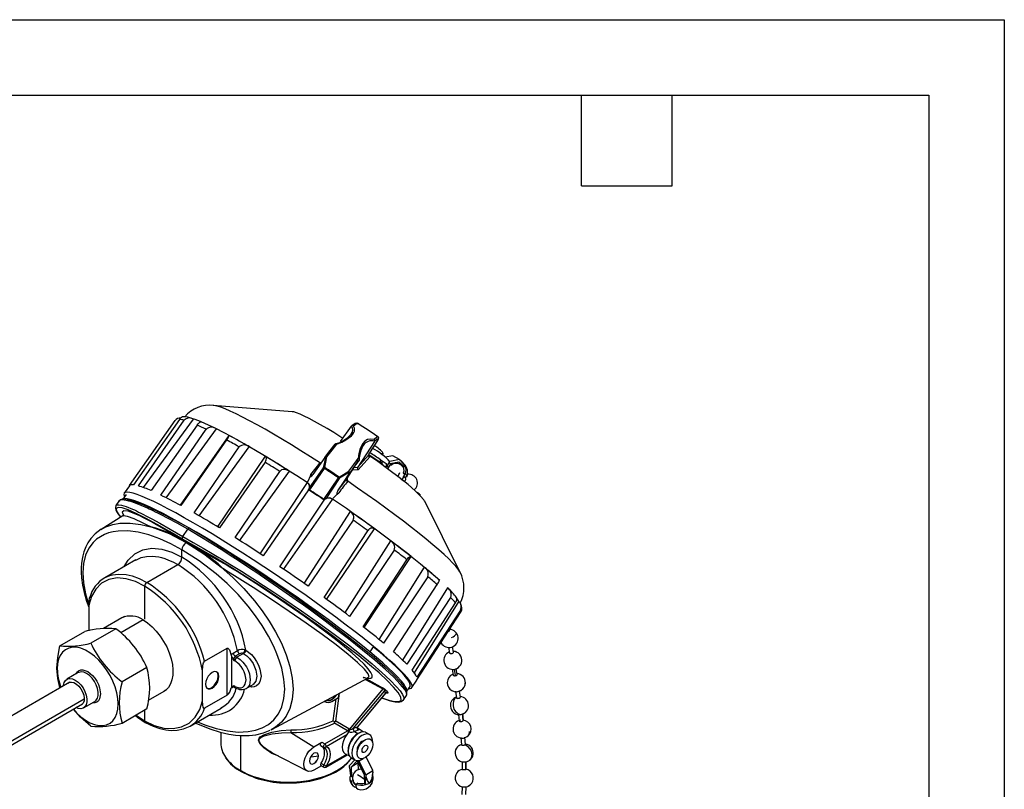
# Model space of a CAD drawing. Header units: millimetres. Extents: x 0 to 838, y 0 to 648.
# Tile 12 of 12: x 590 to 838, y 453 to 648. Entities that reach past the tile are written whole.
import ezdxf

# ---------------------------------------------------------------- set-up
doc = ezdxf.new("R2010")
doc.units = ezdxf.units.MM
doc.header["$LTSCALE"] = 3
doc.layers.add('TEXT', color=140, linetype='Continuous', lineweight=25)

msp = doc.modelspace()

# ---------------------------------------------------------------- linework, layer by layer
at = {"color": 7, "linetype": 'Continuous'}
for p, q in [((0.01, 647.71), (838.21, 647.71)), ((838.21, 647.71), (838.21, 0.01))]:
    msp.add_line(p, q, dxfattribs=at)
for p, q in [((658.51, 548.78), (638.54, 550.37)), ((638.57, 550.36), (638.54, 550.37)), ((630.04, 546.85), (618.41, 530.32)), ((620.95, 529.62), (633.62, 546.91)), ((617.45, 530.13), (628.96, 546.52)), ((619.67, 530.07), (631.21, 546.61)), ((634.49, 545.38), (622.87, 528.86)), ((625.3, 527.74), (636.77, 544.33)), ((626.65, 527.06), (639.35, 544.43)), ((670.68, 541.22), (673.43, 545.1)), ((675.01, 545.79), (675.04, 545.79)), ((642.53, 542.78), (630.25, 525.17)), ((680.17, 542.38), (680.14, 542.38)), ((680.28, 542.3), (680.27, 542.32)), ((641.94, 541.65), (630.35, 525.12)), ((633.72, 523.24), (645.09, 539.88)), ((635.05, 522.47), (647.67, 539.91)), ((679.23, 541.25), (675.02, 534.82)), ((676.33, 540.13), (676.43, 540.29)), ((678.07, 538.36), (680.1, 541.5)), ((651.7, 537.53), (639.54, 519.67)), ((666.7, 537.19), (663.72, 532.95)), ((666.68, 535.64), (666.95, 537.22)), ((666.71, 534.67), (667.27, 537.42)), ((666.95, 537.22), (666.98, 537.46)), ((675.02, 534.82), (677.71, 537.78)), ((678.11, 537.42), (675.12, 534.11)), ((678.11, 537.42), (677.76, 537.71)), ((677.81, 537.95), (680.6, 536.1)), ((680.74, 538.21), (681.49, 538.26)), ((683.91, 537.68), (681.98, 537.3)), ((685.61, 536.73), (683.91, 537.68)), ((651.64, 536.02), (640.11, 519.46)), ((666.59, 534.46), (662.85, 529.05)), ((662.88, 529.54), (666.37, 534.59)), ((665.48, 535.77), (665.63, 535.77)), ((666.42, 534.7), (666.68, 535.64)), ((666.71, 534.67), (666.59, 534.46)), ((672.32, 531.87), (675.25, 536.42)), ((674.93, 534.68), (674.1, 534.63)), ((674.96, 534.67), (674.93, 534.68)), ((680.6, 536.1), (680.46, 535.89)), ((680.67, 536.68), (682.17, 535.68)), ((680.69, 536.7), (682.19, 535.7)), ((680.79, 535.65), (680.92, 535.84)), ((681.14, 535.81), (681.01, 535.49)), ((681.12, 536.1), (681.14, 535.81)), ((681.17, 535.34), (681.14, 535.81)), ((682.06, 535.08), (682.09, 534.71)), ((682.19, 535.7), (682.17, 535.68)), ((682.17, 535.68), (682.31, 534.86)), ((682.19, 535.7), (682.33, 534.88)), ((682.45, 535.09), (683.16, 536.14)), ((682.54, 535.23), (682.61, 534.33)), ((682.61, 534.37), (682.7, 534.54)), ((682.8, 535.61), (685.36, 536.12)), ((685.61, 536.73), (683.14, 536.24)), ((684.88, 536.02), (685.12, 535.82)), ((685.12, 535.82), (685.97, 535.34)), ((685.36, 536.12), (686.82, 534.86)), ((685.61, 536.73), (685.92, 536.46)), ((685.9, 536.43), (685.92, 536.46)), ((687.01, 535.15), (685.9, 536.43)), ((686.21, 536.11), (685.91, 536.44)), ((685.97, 535.34), (686.82, 534.86)), ((686.77, 535.5), (686.22, 536.12)), ((686.82, 534.86), (687.01, 535.15)), ((644.08, 517.01), (655.36, 533.72)), ((645.22, 516.16), (657.77, 533.78)), ((663.49, 532.66), (663.72, 532.95)), ((666.51, 526.62), (670.15, 532.09)), ((670.37, 531.94), (666.96, 526.82)), ((670.15, 532.09), (670.31, 532.28)), ((670.31, 532.28), (672.8, 533.73)), ((672.96, 533.48), (670.45, 532.02)), ((672.35, 531.94), (672.43, 531.18)), ((675.12, 534.11), (673.69, 534)), ((686.6, 533.33), (687.05, 533.07)), ((687.03, 532.07), (686.68, 532.37)), ((617.4, 530.08), (616.1, 528.22)), ((662.25, 530.91), (650.31, 512.9)), ((662.29, 530.89), (662.28, 530.89)), ((662.28, 530.89), (662.46, 530.76)), ((662.29, 530.89), (662.43, 531.12)), ((662.43, 531.12), (662.49, 531.22)), ((662.79, 529.09), (662.88, 529.54)), ((672.19, 531.6), (672.22, 531.39)), ((672.24, 531.75), (672.23, 531.73)), ((672.5, 531.21), (672.43, 531.18)), ((616.56, 527.89), (615.78, 526.73)), ((662.64, 529.05), (651.2, 512.44)), ((662.85, 529.05), (662.79, 529.09)), ((662.85, 529.05), (662.79, 529.09)), ((668.63, 526.68), (668.78, 526.89)), ((614.75, 526.23), (613.99, 525.1)), ((614.81, 526.22), (614.8, 526.2)), ((655.39, 509.66), (666.57, 526.43)), ((656.3, 508.92), (668.65, 526.65)), ((666.57, 526.58), (666.51, 526.62)), ((666.57, 526.58), (666.51, 526.62)), ((666.57, 526.43), (666.64, 526.53)), ((668.62, 526.67), (668.63, 526.68)), ((700.88, 508.23), (691.93, 526.22)), ((615.74, 522.48), (610.27, 519.08)), ((673.15, 523.56), (661.4, 505.41)), ((673.87, 521.41), (662.52, 504.75)), ((610.2, 519), (610.29, 519.05)), ((630.88, 517.24), (632.15, 519.13)), ((666.52, 501.9), (677.62, 518.74)), ((667.11, 501.35), (679.26, 519.21)), ((631.77, 515.76), (630.81, 516.62)), ((631.77, 515.76), (631.61, 515.86)), ((631.77, 515.76), (631.72, 515.73)), ((683.33, 516.21), (671.73, 497.94)), ((630.67, 512.04), (630.67, 513.88)), ((684.23, 513.87), (672.98, 497.13)), ((676.68, 494.29), (688.54, 512.2)), ((619, 511.36), (611.17, 506.84)), ((621.78, 505.67), (629.59, 510.18)), ((676.4, 494.51), (687.44, 511.4)), ((691.79, 509.58), (680.36, 491.32)), ((692.71, 507.14), (681.55, 490.35)), ((621.24, 504.73), (621.24, 496.44)), ((684.05, 488.2), (695.06, 505.13)), ((697.71, 504.31), (686.35, 486.05)), ((607.13, 499.95), (607.13, 493.51)), ((698.47, 501.9), (687.39, 485.05)), ((688.73, 483.58), (699.73, 500.53)), ((700.51, 500.92), (689.26, 482.88)), ((616.13, 497.08), (615.64, 496.81)), ((700.96, 498.66), (689.93, 481.75)), ((689.97, 481.12), (701, 498.07)), ((701, 498.07), (701.13, 498.33)), ((615.52, 496.75), (610.89, 494.08)), ((620.85, 496.22), (615.2, 492.96)), ((599.82, 489.68), (606.12, 493.32)), ((613.97, 494.02), (607.68, 490.39)), ((698.25, 493.6), (698.21, 493.79)), ((636.39, 485.84), (642.07, 489.12)), ((642.07, 477.2), (642.07, 489.12)), ((643.07, 487.33), (643.14, 487.12)), ((643.14, 487.12), (643.14, 479.21)), ((643.59, 487.84), (644.67, 488.47)), ((645.2, 487.7), (644.11, 487.07)), ((644.11, 487.07), (644.55, 486.82)), ((646.16, 487.75), (644.55, 486.82)), ((646.16, 487.75), (646.27, 487.7)), ((646.57, 488.71), (646.81, 488.63)), ((678.96, 489.46), (678.07, 488.16)), ((697.96, 489.31), (698.2, 487.9)), ((699.2, 488.07), (698.96, 489.47)), ((643.8, 486.01), (644.02, 485.89)), ((599.12, 484.04), (599.2, 483.88)), ((604.51, 482.92), (601.64, 481.26)), ((621.83, 484.24), (615.54, 480.61)), ((635.86, 475.8), (635.86, 483.36)), ((698.88, 483.79), (699.11, 482.3)), ((699.39, 483.84), (699.65, 482.16)), ((700.11, 482.46), (699.88, 483.93)), ((602.39, 480.52), (579.5, 467.3)), ((646.88, 478.9), (648.61, 479.9)), ((653.35, 468.57), (677.64, 481.58)), ((676.99, 481.23), (681.35, 478.81)), ((677.21, 481.35), (681.28, 479.08)), ((688.7, 479.14), (689.94, 481.05)), ((689.94, 481.05), (689.97, 481.12)), ((599.89, 479.08), (599.82, 479.21)), ((622.23, 475.99), (626.18, 478.27)), ((626.3, 478.34), (626.78, 478.64)), ((642.07, 477.2), (636.39, 473.93)), ((638.13, 479.12), (638.31, 479.02)), ((643.14, 479.21), (643.07, 479.06)), ((643.77, 479.34), (643.59, 479.23)), ((643.73, 479.36), (644.18, 479.11)), ((644.02, 479.46), (643.8, 479.58)), ((669.52, 470.71), (670.42, 477.71)), ((681.35, 478.81), (672.95, 468.69)), ((673.91, 468.85), (681.75, 478.29)), ((682.08, 477.79), (675, 469.26)), ((675.04, 469.25), (681.99, 477.61)), ((682.08, 477.79), (681.75, 478.29)), ((682.08, 477.79), (681.96, 477.64)), ((682.31, 478.31), (682.64, 477.81)), ((686.59, 476.03), (687.35, 477.16)), ((687.41, 478.25), (688.22, 479.46)), ((699.71, 478.25), (699.94, 476.53)), ((699.71, 478.14), (699.92, 476.57)), ((700.93, 476.71), (700.72, 478.26)), ((583.95, 462.54), (605.57, 475.02)), ((584.7, 464.05), (606.01, 476.35)), ((605.83, 474), (608.7, 475.66)), ((608.7, 475.66), (608.75, 475.69)), ((666.58, 475.66), (667.24, 475.45)), ((668.48, 475.67), (670.21, 476.67)), ((668.85, 470.78), (669.55, 476.29)), ((621.83, 473.77), (615.54, 470.13)), ((619.11, 472.19), (621.24, 470.72)), ((621.24, 473.43), (621.24, 470.72)), ((632.76, 469.45), (640.59, 473.97)), ((640.56, 474.03), (640.49, 474)), ((700.44, 472.36), (700.63, 470.71)), ((701.63, 470.82), (701.44, 472.59)), ((701.44, 472.57), (701.63, 470.81)), ((672.46, 468.23), (669.17, 470.15)), ((672.82, 468.78), (669.52, 470.71)), ((701.63, 470.81), (701.63, 470.82)), ((640.47, 467.87), (640.47, 465.19)), ((653.14, 468.49), (653.34, 468.57)), ((658.18, 467.8), (663.99, 464.21)), ((666.74, 464.92), (672.46, 468.23)), ((667.09, 464.31), (672.32, 467.33)), ((672.81, 468.03), (672.32, 467.33)), ((672.53, 468.18), (672.46, 468.23)), ((672.95, 468.69), (672.82, 468.78)), ((674.24, 468.07), (674.18, 468.04)), ((674.24, 468.07), (675.05, 467.57)), ((676.44, 467.97), (674.86, 468.98)), ((678, 467.28), (677.1, 467.8)), ((645.49, 458.19), (645.49, 467.07)), ((663.99, 464.21), (665.98, 465.36)), ((665.98, 465.36), (666.74, 464.92)), ((676.16, 465.44), (675.78, 465.06)), ((676.46, 465.71), (676.45, 465.71)), ((701.04, 466.52), (701.2, 464.72)), ((702.22, 464.81), (702.06, 466.61)), ((653.46, 462.69), (662.23, 458.11)), ((665.74, 464.5), (666.48, 464.07)), ((666.48, 464.07), (666.55, 464.04)), ((672.23, 462.27), (667.09, 459.3)), ((671.86, 462.46), (672.94, 461.9)), ((674.9, 463.02), (674.9, 463.02)), ((675.12, 463.93), (674.98, 463.41)), ((663.3, 461.66), (665.09, 461.92)), ((665.11, 461.91), (665.09, 461.92)), ((665.74, 460.05), (666.48, 459.67)), ((666.98, 459.07), (672.38, 462.19)), ((674.28, 460.92), (672.91, 459.51)), ((674.92, 460.68), (673.37, 459.08)), ((675.16, 460.2), (673.37, 459.08)), ((673.42, 461.42), (674.31, 460.9)), ((674.92, 460.68), (676.65, 457.19)), ((675.22, 458.46), (675.16, 460.18)), ((676.36, 461.2), (675.36, 460.58)), ((675.36, 460.76), (675.36, 460.58)), ((677.09, 457.1), (675.36, 460.58)), ((678.88, 458.22), (677.18, 461.65)), ((701.4, 460.42), (701.41, 458.53)), ((702.2, 460.39), (702.21, 458.5)), ((702.43, 458.54), (702.42, 460.42)), ((665.85, 459.39), (663.99, 458.32)), ((665.69, 459.47), (666.46, 459.09)), ((672.93, 459), (672.91, 459.51)), ((672.93, 459), (672.96, 458.98)), ((672.96, 458.98), (673.2, 456.85)), ((673.37, 459.08), (673.45, 456.71)), ((677.09, 457.1), (678.88, 458.22)), ((678.77, 455.79), (678.87, 457.69)), ((678.83, 457.66), (678.9, 457.71)), ((678.9, 457.71), (678.88, 458.22)), ((673.2, 456.85), (673.45, 456.71)), ((673.86, 455.73), (673.38, 455.43)), ((673.45, 456.71), (673.79, 456.92)), ((673.48, 454.76), (673.9, 454.26)), ((675.07, 455.03), (674.6, 454.73)), ((676.65, 457.19), (676.73, 454.82)), ((676.73, 454.82), (676.97, 454.68)), ((676.97, 454.68), (677.08, 456.61)), ((677.08, 456.61), (677.11, 456.59)), ((677.09, 457.1), (677.11, 456.59)), ((677.18, 456.64), (677.11, 456.59)), ((701.37, 454.1), (701.33, 452.2)), ((702.34, 452.18), (702.39, 454.07))]:
    msp.add_line(p, q)
at = {"flags": 128}
for points in [[(665.63, 535.77), (663.15, 537.37), (660.71, 538.91), (658.33, 540.39), (656.01, 541.79), (653.78, 543.11), (651.64, 544.35), (649.61, 545.48), (647.71, 546.51), (645.95, 547.43), (644.33, 548.23), (642.86, 548.91), (641.56, 549.47), (640.44, 549.89), (639.5, 550.19), (638.74, 550.35), (638.57, 550.36)], [(662.29, 530.89), (659.66, 532.58), (657.08, 534.23), (654.54, 535.81), (652.07, 537.31), (649.68, 538.74), (647.38, 540.08), (645.19, 541.33), (643.12, 542.48), (641.17, 543.51), (639.37, 544.43), (637.72, 545.23), (636.24, 545.9), (634.92, 546.45), (633.78, 546.86), (633.31, 547.01)], [(671.26, 542.09), (670.8, 542.38), (669, 543.5), (667.28, 544.53), (665.65, 545.48), (664.14, 546.33), (662.76, 547.06), (661.53, 547.67), (660.47, 548.15), (659.58, 548.5), (658.89, 548.71), (658.51, 548.78)], [(634.49, 545.38), (634.72, 545.68), (634.94, 545.91), (635.21, 546.12), (635.5, 546.21), (635.64, 546.15)], [(669.73, 540.55), (670.98, 541.12), (672, 541.66), (673.43, 542.68), (673.8, 543.1), (674.06, 543.5), (674.2, 543.89), (674.21, 544.57), (673.95, 545.23)], [(673.49, 545.17), (673.46, 545.14), (673.43, 545.1)], [(675.03, 545.82), (674.67, 545.89), (674.45, 545.83), (674.33, 545.78), (674.23, 545.73), (674.07, 545.63), (673.84, 545.46), (673.5, 545.18)], [(673.95, 545.23), (674.71, 545.77), (675.01, 545.79)], [(679.15, 541.78), (678.27, 541.87), (677.46, 541.72), (676.84, 541.37), (676.29, 540.78), (676.03, 540.36), (675.8, 539.86), (675.59, 539.27), (675.34, 538.22), (675.15, 536.95)], [(680.14, 542.38), (679.86, 542.35), (679.15, 541.78)], [(680.3, 541.87), (679.92, 541.81), (679.23, 541.25)], [(666.7, 537.19), (668.07, 538.96), (669.35, 540.56)], [(667.27, 537.42), (668.56, 539.09), (669.73, 540.55)], [(669.73, 540.55), (669.66, 540.6), (669.6, 540.63), (669.51, 540.65), (669.41, 540.63), (669.35, 540.56)], [(679.23, 541.25), (679.25, 541.29), (679.27, 541.33)], [(651.64, 536.02), (651.83, 536.34), (651.94, 536.64), (651.99, 537), (651.89, 537.36), (651.7, 537.53)], [(672.8, 533.73), (674.04, 535.45), (675.15, 536.95)], [(675.15, 536.95), (675.22, 536.91), (675.28, 536.86), (675.34, 536.78), (675.37, 536.67), (675.35, 536.57)], [(678.11, 537.42), (677.77, 537.52), (677.69, 537.63), (677.68, 537.7), (677.71, 537.78)], [(677.79, 537.61), (677.7, 537.73), (677.73, 537.82)], [(677.71, 537.78), (677.87, 538.06), (678.07, 538.36)], [(691.9, 526.21), (691.75, 526.5), (690.91, 527.49), (689.55, 528.8), (687.72, 530.37), (685.48, 532.16), (682.9, 534.12), (680.07, 536.17), (677.73, 537.81)], [(677.79, 537.63), (677.86, 537.56), (678.11, 537.42)], [(663.2, 532.95), (664.5, 534.64), (665.48, 535.77)], [(666.37, 534.59), (666.4, 534.65), (666.42, 534.7)], [(666.37, 534.59), (666.48, 534.53), (666.59, 534.46)], [(666.71, 534.67), (666.54, 534.7), (666.42, 534.7)], [(675.35, 536.57), (674.14, 534.93), (672.83, 533.11)], [(675.02, 534.82), (674.98, 534.75), (674.96, 534.67)], [(681.18, 536.33), (681.18, 536.24), (681.12, 536.1)], [(681.14, 535.81), (681.2, 535.95), (681.2, 536.04)], [(681.36, 535.47), (681.35, 535.48), (681.26, 535.54), (681.23, 535.56)], [(682.23, 535.43), (682.41, 535.23), (682.45, 535.09), (682.29, 535.08)], [(683.41, 535.3), (683.88, 535.66), (684.53, 535.96)], [(686.42, 534.89), (686, 535.29), (685.45, 535.58)], [(657.77, 533.78), (656.81, 534.19), (656.24, 534.22), (655.81, 534.1), (655.51, 533.89), (655.36, 533.72)], [(662.49, 531.22), (663.11, 532.61), (663.2, 532.95)], [(663.2, 532.94), (663.15, 532.71), (663.13, 532.48), (663.15, 532.43), (663.17, 532.42), (663.19, 532.42), (663.21, 532.42), (663.24, 532.43), (663.3, 532.47), (663.49, 532.66)], [(670.01, 528.77), (671.42, 530.94), (672.83, 533.11)], [(670.15, 532.09), (670.28, 532), (670.37, 531.94)], [(670.31, 532.28), (670.4, 532.14), (670.45, 532.02)], [(670.45, 532.02), (670.41, 531.99), (670.37, 531.94)], [(672.32, 531.87), (672.27, 531.81), (672.24, 531.75)], [(687.05, 533.07), (687.26, 532.77), (687.42, 532.41), (687.32, 532.23), (686.99, 532.27), (686.52, 532.47)], [(686.88, 532.74), (686.89, 532.77), (686.86, 532.91), (686.76, 533.1), (686.6, 533.33)], [(686.76, 531.27), (686.84, 531.3), (686.97, 531.4), (687.07, 531.54), (687.13, 531.69), (687.14, 531.85), (687.1, 531.98), (687.03, 532.06)], [(662.28, 530.89), (662.28, 530.89), (662.27, 530.89), (662.27, 530.89), (662.27, 530.9), (662.26, 530.9), (662.26, 530.9), (662.25, 530.9), (662.25, 530.91)], [(662.46, 530.76), (662.81, 530.32), (662.87, 530.16)], [(662.87, 530.16), (662.92, 529.93), (662.88, 529.54)], [(670.01, 528.77), (671.26, 530.51), (672.23, 531.73)], [(672.43, 531.18), (672.42, 531.18), (672.41, 531.18), (672.38, 531.2), (672.33, 531.23), (672.23, 531.38), (672.19, 531.47), (672.19, 531.57), (672.2, 531.66), (672.24, 531.75)], [(700.88, 508.24), (700.8, 508.38), (700.38, 509.02), (699.77, 509.78), (698.97, 510.65), (697.98, 511.64), (696.82, 512.74), (695.48, 513.94), (693.98, 515.22), (692.33, 516.6), (690.53, 518.05), (688.6, 519.56), (686.55, 521.13), (684.4, 522.75), (682.15, 524.41), (679.82, 526.1), (677.42, 527.8), (674.98, 529.5), (672.5, 531.21)], [(686.02, 531.74), (686.53, 531.45), (686.74, 531.32), (686.73, 531.33)], [(678.07, 488.16), (676.22, 489.67), (674.22, 491.25), (672.11, 492.89), (669.88, 494.58), (667.55, 496.32), (665.13, 498.08), (662.64, 499.88), (660.09, 501.68), (657.49, 503.49), (654.86, 505.29), (652.21, 507.08), (649.56, 508.84), (646.92, 510.57), (644.3, 512.25), (641.72, 513.87), (639.2, 515.44), (636.74, 516.93), (634.36, 518.34), (632.08, 519.67), (629.9, 520.9), (627.84, 522.03), (625.91, 523.05), (624.12, 523.96), (622.48, 524.75), (621, 525.42), (619.68, 525.97), (618.54, 526.38), (617.58, 526.66), (616.8, 526.82), (616.22, 526.83), (615.96, 526.78)], [(687.83, 478.88), (688.22, 478.89), (688.59, 479.03), (688.76, 479.3), (688.73, 479.71), (688.51, 480.25), (688.08, 480.91), (687.47, 481.7), (686.66, 482.61), (685.66, 483.64), (684.48, 484.77), (683.13, 486.01), (681.6, 487.34), (679.92, 488.77), (678.09, 490.27), (676.12, 491.85), (674.02, 493.49), (671.8, 495.19), (669.47, 496.93), (667.05, 498.72), (664.55, 500.52), (661.99, 502.35), (659.37, 504.18), (656.71, 506.01), (654.03, 507.83), (651.34, 509.62), (648.66, 511.38), (646, 513.1), (643.37, 514.77), (640.79, 516.38), (638.28, 517.92), (635.84, 519.38), (633.49, 520.75), (631.25, 522.03), (629.12, 523.22), (627.12, 524.29), (625.25, 525.25), (623.54, 526.1), (621.98, 526.82), (620.59, 527.41), (619.37, 527.88), (618.33, 528.21), (617.48, 528.41), (616.82, 528.47), (616.35, 528.4), (616.08, 528.2), (616.01, 527.86), (616.01, 527.86)], [(616.01, 527.86), (616.14, 527.38), (616.17, 527.31)], [(666.96, 526.82), (666.83, 526.74), (666.57, 526.58)], [(668.78, 526.89), (669.8, 527.94), (670.27, 528.28)], [(670.01, 528.77), (669.81, 528.44), (669.74, 528.26), (669.72, 528.15), (669.72, 528.11), (669.73, 528.08), (669.75, 528.06), (669.78, 528.05), (669.83, 528.05), (669.9, 528.08), (670.27, 528.28)], [(613.99, 525.11), (613.86, 524.53), (614.02, 523.91), (614.32, 523.34), (614.65, 522.87), (615.01, 522.41), (615.23, 522.16)], [(614, 525.1), (614, 525.12), (614.28, 525.28), (614.76, 525.31), (615.45, 525.19), (616.61, 524.82), (618.18, 524.18), (618.66, 523.97), (619.18, 523.73), (619.73, 523.46), (620.32, 523.18), (620.93, 522.87), (621.59, 522.53), (623.1, 521.73), (625.11, 520.62), (627.67, 519.15), (630.88, 517.24)], [(630.81, 516.62), (627.52, 518.58), (624.44, 520.34), (621.63, 521.85), (619.15, 523.09), (617.11, 523.97), (615.56, 524.48), (614.55, 524.61), (614.09, 524.34), (614.17, 523.7), (614.77, 522.74), (615.25, 522.17)], [(632.15, 519.13), (629.45, 520.63), (627.15, 521.85), (625.24, 522.83), (624.58, 523.16), (623.97, 523.46), (623.42, 523.73), (622.9, 523.97), (622.43, 524.19), (622.01, 524.39), (619.77, 525.35), (617.99, 526.01), (617.27, 526.23), (616.64, 526.39), (616.12, 526.48), (615.68, 526.52), (614.99, 526.42), (614.81, 526.22)], [(616.79, 526.59), (617.33, 526.52), (618.68, 526.14), (620.36, 525.52), (622.35, 524.67), (625.41, 523.21), (628.88, 521.42), (632.65, 519.35)], [(668.62, 526.67), (668.62, 526.67), (668.63, 526.67), (668.63, 526.66), (668.64, 526.66), (668.64, 526.66), (668.64, 526.66), (668.65, 526.65), (668.65, 526.65)], [(631.77, 515.76), (629.17, 517.32), (626.73, 518.77), (624.26, 520.23), (623.01, 520.96), (622, 521.51), (621.12, 521.95), (619.88, 522.54), (618.79, 523.02), (617.06, 523.65), (615.97, 523.8), (615.59, 523.46), (615.91, 522.65)], [(615.94, 522.63), (615.91, 522.66), (615.71, 522.45)], [(631.4, 515.97), (629.2, 517.21), (626.67, 518.45), (624.09, 519.41), (622.79, 519.76), (621.76, 520.2), (620.89, 520.64), (618.63, 521.7), (616.96, 522.34), (615.93, 522.52), (615.79, 522.39)], [(610.29, 519.05), (611.47, 519.71), (613.19, 520.3), (615.03, 520.62), (617.63, 520.67), (620.32, 520.34), (623.11, 519.65), (627.4, 518.01), (631.72, 515.73)], [(632.65, 519.35), (632.57, 519.39), (632.45, 519.38), (632.38, 519.35), (632.3, 519.3), (632.22, 519.22), (632.15, 519.13)], [(632.65, 519.35), (636.68, 516.92), (641.03, 514.2), (645.63, 511.24), (649.19, 508.88), (652.78, 506.45), (656.34, 504), (659.84, 501.54), (664.26, 498.35), (668.43, 495.27), (672.28, 492.33), (675.9, 489.47), (679.14, 486.79), (681.92, 484.37), (684.16, 482.27), (685.81, 480.54), (686.84, 479.21), (686.88, 479.14)], [(610.28, 519.09), (608.8, 517.97), (607.7, 516.79), (606.92, 515.65), (606.39, 514.64), (605.92, 513.43), (605.62, 512.39), (605.45, 511.53), (605.3, 510.49), (605.23, 509.36), (605.23, 508.17), (605.31, 506.82), (605.56, 505.02), (605.95, 503.15), (606.58, 500.97), (607.13, 499.48)], [(630.67, 513.88), (627.86, 515.43), (625.07, 516.71), (622.32, 517.69), (619.6, 518.36), (617, 518.69), (614.53, 518.64), (613.31, 518.46), (612.17, 518.17), (611.12, 517.77), (610.07, 517.23), (609.13, 516.58), (608.29, 515.8), (607.16, 514.32), (606.35, 512.57), (605.82, 510.47), (605.64, 508.12), (605.82, 505.57), (606.35, 502.83), (606.87, 501.02), (607.22, 500.01)], [(630.88, 517.24), (633.53, 515.76), (636.02, 514.33), (638.31, 512.99), (639.15, 512.49), (639.95, 512.01), (640.71, 511.56), (641.43, 511.12), (642.11, 510.71), (642.74, 510.32), (645.68, 508.5), (648.52, 506.7), (651.26, 504.94), (653.87, 503.22), (656.36, 501.57), (660.87, 498.49), (665.13, 495.49), (669.07, 492.63), (672.66, 489.93), (675.86, 487.43), (678.65, 485.15), (681.14, 482.99), (683.21, 481.06), (684.84, 479.38), (685.74, 478.3), (686.35, 477.4), (686.65, 476.67), (686.65, 476.15), (686.58, 476.04)], [(687.31, 477.19), (687.42, 477.3), (687.33, 477.87), (686.89, 478.66), (685.78, 480.04), (684.13, 481.75), (682, 483.75), (679.38, 486.03), (676.26, 488.61), (672.67, 491.46), (669.69, 493.76), (666.48, 496.16), (664.8, 497.4), (663.07, 498.66), (661.3, 499.94), (659.5, 501.23), (656.14, 503.58), (652.56, 506.05), (651.5, 506.78), (650.42, 507.51), (649.32, 508.24), (648.21, 508.98), (647.09, 509.73), (645.96, 510.47), (644.82, 511.22), (642.85, 512.5), (640.56, 513.96), (637.99, 515.58), (635.16, 517.32), (632.15, 519.13)], [(681.11, 476.56), (682.85, 475.97), (684.41, 475.61), (685.46, 475.62), (685.95, 476.01), (685.88, 476.76), (685.25, 477.87), (684.08, 479.29), (682.46, 480.96), (680.42, 482.85), (678.04, 484.9), (675.3, 487.15), (672.14, 489.62), (668.59, 492.29), (664.64, 495.16), (660.42, 498.12), (656, 501.14), (651.49, 504.13), (646.97, 507.02), (642.55, 509.78), (638.37, 512.3), (634.44, 514.59), (630.81, 516.62)], [(631.72, 515.73), (636.19, 512.94), (640.6, 509.55), (643.49, 506.97), (646.29, 504.13), (648.97, 501.04), (650.87, 498.56), (652.66, 495.94), (654.3, 493.2), (655.75, 490.34), (656.97, 487.41), (657.9, 484.45), (658.49, 481.52), (658.7, 478.73), (658.5, 476.16), (657.91, 473.89), (656.98, 471.97), (655.77, 470.4), (654.31, 469.16), (653.15, 468.51)], [(677.51, 481.51), (677.67, 481.46), (678.34, 481.52), (678.68, 481.79), (678.68, 482.28), (678.33, 482.99), (677.65, 483.91), (676.62, 485.03), (675.28, 486.34), (673.61, 487.83), (671.66, 489.47), (669.44, 491.25), (666.99, 493.13), (664.35, 495.1), (661.52, 497.14), (658.58, 499.2), (654, 502.32), (649.29, 505.41), (646.94, 506.92), (644.58, 508.41), (643.04, 509.36), (641.55, 510.26), (640.13, 511.06), (638.02, 512.25), (635.89, 513.46), (633.87, 514.6), (631.77, 515.76)], [(677.6, 481.66), (677.88, 481.83), (677.67, 482.61), (676.7, 483.83), (675, 485.49), (672.6, 487.53), (669.59, 489.91), (666.04, 492.55), (662.05, 495.4), (657.75, 498.38), (653.24, 501.39), (648.6, 504.4), (643.96, 507.32), (642.45, 508.25), (641.01, 509.24), (639.78, 510.35), (637.18, 512.39), (634.46, 514.17), (631.77, 515.76)], [(616.11, 509.7), (617.1, 511.34), (618.74, 512.91), (620.76, 513.93), (623.07, 514.33), (625.57, 514.11), (628.14, 513.32), (630.67, 512.04)], [(619.03, 511.3), (620.39, 511.97), (621.68, 512.26), (623.17, 512.32), (624.86, 512.11), (625.53, 511.95), (626.35, 511.71), (627.29, 511.35), (628.38, 510.85), (629.59, 510.18)], [(634.63, 470.53), (636.47, 469.75), (639.32, 468.82), (642.13, 468.21), (644.83, 467.94), (647.39, 468.04), (649.25, 468.39), (650.92, 468.97), (652.48, 469.84), (653.85, 471), (655.01, 472.5), (655.86, 474.27), (656.41, 476.38), (656.59, 478.73), (656.4, 481.29), (655.85, 484.02), (655.32, 485.81), (654.65, 487.64), (653.84, 489.52), (652.5, 492.16), (650.91, 494.81), (649.23, 497.27), (647.38, 499.69), (644.82, 502.63), (642.11, 505.38), (639.3, 507.89), (635.01, 511.17), (630.67, 513.88), (630.67, 513.88)], [(687.44, 511.4), (687.66, 511.7), (687.87, 511.94), (688.12, 512.16), (688.4, 512.26), (688.54, 512.2)], [(611.13, 506.81), (611.28, 506.9), (611.86, 507.19), (612.49, 507.43), (613.15, 507.61), (614.62, 507.81), (616.55, 507.69), (618.09, 507.33), (619.84, 506.68), (621.78, 505.67)], [(621.24, 504.73), (618.94, 505.9), (616.59, 506.62), (614.32, 506.81), (612.21, 506.42), (610.38, 505.47), (608.91, 504.01), (607.82, 502.13), (607.13, 499.95)], [(699.73, 500.53), (699.91, 500.86), (700.01, 501.17), (700.06, 501.53), (699.95, 501.9), (699.91, 501.93)], [(620.85, 496.22), (621.99, 495.46), (623.11, 494.52), (624.17, 493.41), (625.16, 492.17), (626.05, 490.82), (626.82, 489.4), (627.45, 487.93), (627.92, 486.45), (628.24, 485), (628.38, 483.6), (628.35, 482.3), (628.15, 481.11), (627.78, 480.07), (627.25, 479.21), (626.57, 478.53), (626.18, 478.27)], [(697.9, 493.31), (697.91, 493.31), (698.06, 493.37), (698.17, 493.45), (698.23, 493.53), (698.24, 493.6)], [(599.12, 484.04), (599.31, 486.77), (599.82, 489.68)], [(603.27, 473.7), (604.07, 472.81), (605.17, 471.79), (606.3, 470.93), (607.45, 470.27), (608.59, 469.81), (609.68, 469.57), (610.72, 469.55), (611.66, 469.75), (612.51, 470.16), (613.22, 470.79), (613.79, 471.6), (614.21, 472.59), (614.47, 473.74), (614.55, 475.01), (614.47, 476.38), (614.21, 477.82), (613.79, 479.3), (613.22, 480.78), (612.51, 482.22), (611.66, 483.61), (610.72, 484.91), (609.68, 486.08), (608.59, 487.1), (607.45, 487.95), (606.3, 488.62), (605.17, 489.07), (604.07, 489.32), (603.04, 489.34), (602.09, 489.14), (601.25, 488.72), (600.53, 488.1), (599.96, 487.28), (599.54, 486.29), (599.28, 485.15), (599.2, 483.88), (599.2, 483.88)], [(642.07, 489.12), (642.14, 489.14), (642.23, 489.13), (642.36, 489.04), (642.63, 488.68), (643.07, 487.33)], [(643.07, 487.33), (643.32, 487.63), (643.59, 487.84)], [(646.27, 487.7), (647.05, 487.13), (647.71, 486.49), (648.6, 485.25), (649.32, 483.58), (649.56, 482.04), (649.32, 480.77), (648.6, 479.9), (648.56, 479.89)], [(646.81, 488.63), (648.23, 487.49), (648.91, 486.69), (649.52, 485.77), (650.01, 484.79), (650.36, 483.81), (650.63, 482.05), (650.36, 480.58), (650.01, 479.99), (649.52, 479.56), (648.91, 479.32), (648.23, 479.28), (647.77, 479.42)], [(687.33, 478.15), (687.42, 478.44), (687.32, 478.88), (687.03, 479.46), (686.55, 480.16), (685.87, 480.98), (685.01, 481.92), (683.96, 482.97), (682.74, 484.12), (681.34, 485.38), (679.78, 486.72), (678.07, 488.16)], [(688.22, 479.46), (688.3, 479.75), (688.21, 480.19), (687.91, 480.77), (687.43, 481.47), (686.75, 482.29), (685.89, 483.22), (684.84, 484.27), (683.62, 485.43), (682.23, 486.68), (680.67, 488.03), (678.96, 489.46)], [(698.2, 487.9), (698.21, 487.86), (698.28, 487.8), (698.39, 487.75), (698.54, 487.73), (698.7, 487.74), (698.87, 487.78), (699.02, 487.84), (699.13, 487.91), (699.19, 488), (699.2, 488.07)], [(699.91, 488.13), (699.63, 488.25), (699.16, 488.3)], [(635.86, 483.36), (635.93, 484.56), (636.04, 485.15), (636.11, 485.38), (636.25, 485.68), (636.31, 485.77), (636.37, 485.83), (636.39, 485.84)], [(644.02, 479.46), (645.07, 479.1), (645.57, 479.12), (646.03, 479.28), (646.39, 479.59), (646.66, 480.02), (646.86, 481.09), (646.66, 482.39), (646.39, 483.11), (646.03, 483.83), (645.57, 484.5), (645.07, 485.08), (644.02, 485.89)], [(644.55, 486.82), (645.36, 486.26), (646.03, 485.6), (646.94, 484.36), (647.37, 483.51), (647.68, 482.66), (647.92, 481.1), (647.68, 479.8), (647.37, 479.3), (646.94, 478.94)], [(599.82, 479.21), (599.32, 481.48), (599.12, 484.04)], [(603.87, 482.55), (603.87, 482.55), (604.17, 483.05), (604.59, 483.4), (605.11, 483.59), (605.69, 483.6), (606.88, 483.18), (608.07, 482.23), (608.65, 481.55), (609.16, 480.76), (609.58, 479.92), (609.88, 479.08), (610.11, 477.58), (609.88, 476.33), (609.58, 475.84), (609.16, 475.48), (608.65, 475.3), (608.07, 475.29), (608.06, 475.29)], [(608.75, 475.69), (609.05, 475.94), (609.38, 476.47), (609.55, 477.18), (609.55, 478), (609.38, 478.9), (609.05, 479.82), (608.57, 480.71), (607.98, 481.52), (607.32, 482.2), (606.61, 482.71), (605.9, 483.02), (605.23, 483.11), (604.64, 482.98), (604.51, 482.92)], [(638.31, 479.02), (638.83, 479.42), (639.31, 479.97), (639.69, 480.63), (639.93, 481.32), (640.01, 481.97), (639.93, 482.53), (639.69, 482.94), (639.31, 483.16), (638.83, 483.17), (638.31, 482.96), (637.78, 482.56), (637.3, 482), (636.92, 481.35), (636.68, 480.66), (636.6, 480), (636.68, 479.44), (636.92, 479.03), (637.3, 478.82), (637.78, 478.81), (638.31, 479.02)], [(638.13, 479.12), (638.78, 479.65), (639.33, 480.4), (639.7, 481.25), (639.83, 482.08), (639.7, 482.76), (639.33, 483.18), (639.33, 483.18)], [(699.11, 482.3), (699.12, 482.27), (699.18, 482.21), (699.29, 482.16), (699.44, 482.15), (699.61, 482.15), (699.65, 482.16)], [(699.65, 482.16), (699.77, 482.19), (699.92, 482.24), (700.03, 482.31), (700.1, 482.39), (700.11, 482.46)], [(600.78, 479.59), (600.79, 479.74), (600.96, 480.44), (601.29, 480.98), (601.77, 481.32), (602.36, 481.45), (603.02, 481.36), (603.73, 481.05), (604.44, 480.54), (605.11, 479.86), (605.7, 479.06), (606.17, 478.16), (606.5, 477.24), (606.68, 476.34), (606.68, 475.52), (606.5, 474.82), (606.17, 474.28), (605.7, 473.93), (605.11, 473.8), (604.44, 473.9), (603.95, 474.09)], [(601.9, 480.24), (602.3, 480.49), (602.83, 480.56), (603.42, 480.41), (604.04, 480.05), (604.64, 479.51), (605.17, 478.84), (605.59, 478.07), (605.87, 477.27), (606, 476.5), (605.96, 475.81), (605.75, 475.26), (605.39, 474.88), (605.07, 474.74)], [(676.41, 481.81), (677.35, 481.52), (677.6, 481.66)], [(702.06, 479.62), (702.14, 479.92), (702.18, 480.37)], [(636.92, 479), (637.47, 478.89), (638.13, 479.12)], [(643.59, 479.23), (643.31, 479.1), (643.07, 479.06)], [(643.59, 479.23), (643.66, 479.38), (643.68, 479.39)], [(643.7, 479.39), (643.7, 479.38), (643.8, 479.32)], [(643.8, 479.32), (643.76, 479.41), (643.8, 479.58)], [(644.18, 479.11), (644.18, 479.11), (644.06, 479.24), (644.02, 479.46)], [(669.68, 477.3), (669.48, 476.99), (669.01, 476.44), (668.48, 476.03), (667.95, 475.83), (667.48, 475.83), (667.19, 475.97)], [(670.21, 476.67), (670.32, 477.51), (670.34, 477.67)], [(681.99, 477.62), (682.04, 477.68), (682.09, 477.72), (682.15, 477.77), (682.14, 477.8)], [(682.64, 477.81), (682.66, 477.72), (682.55, 477.71), (682.33, 477.78), (682.04, 477.92)], [(621.24, 470.72), (623.63, 469.61), (626.06, 468.94), (628.41, 468.79), (630.59, 469.22), (632.49, 470.2), (634.02, 471.7), (635.14, 473.6), (635.86, 475.8)], [(636.39, 473.93), (636.32, 473.9), (636.26, 473.91), (636.15, 473.98), (636.03, 474.23), (635.92, 474.72), (635.86, 475.8)], [(681.15, 476.55), (681.31, 476.48), (682.28, 476.14), (682.99, 475.91), (683.63, 475.74), (684.51, 475.56), (685.28, 475.49), (686.01, 475.6), (686.59, 476.04)], [(699.93, 476.57), (699.93, 476.54), (699.94, 476.53)], [(699.94, 476.53), (699.99, 476.49), (700.1, 476.45), (700.25, 476.43), (700.42, 476.44), (700.58, 476.47), (700.73, 476.52), (700.85, 476.58), (700.91, 476.65), (700.92, 476.71)], [(607.68, 469.43), (605.09, 471.68), (603.28, 473.7)], [(618.95, 472.1), (619.48, 471.67), (621.4, 470.37)], [(621.4, 470.37), (623.36, 469.42), (625.11, 468.81), (626.62, 468.47), (627.91, 468.34), (629.44, 468.39), (631.07, 468.72), (632.75, 469.44)], [(634.07, 470.21), (634.55, 469.97), (637.67, 468.71), (640.33, 467.9), (642.51, 467.41), (644.22, 467.17), (645.31, 467.07), (646.32, 467.04), (647.67, 467.07), (649.33, 467.26), (651.25, 467.7), (652.92, 468.4)], [(668.85, 470.78), (669, 470.67), (669.18, 470.53)], [(669.17, 470.15), (669.18, 470.34), (669.18, 470.53)], [(669.18, 470.53), (669.37, 470.62), (669.52, 470.71)], [(700.63, 470.71), (700.63, 470.71), (700.67, 470.65), (700.76, 470.61), (700.89, 470.59), (701.05, 470.58), (701.16, 470.59), (701.32, 470.62), (701.47, 470.67), (701.57, 470.73), (701.63, 470.79), (701.63, 470.81)], [(655.11, 461.83), (653.36, 462.51), (651.3, 463.94), (650.42, 464.89), (650.12, 465.44), (650.02, 465.92), (650.05, 466.16), (650.14, 466.39), (650.44, 466.74), (651.3, 467.25), (653.37, 467.89), (655.7, 468.32), (658.18, 468.5)], [(653.46, 462.69), (652.78, 463.07), (652.41, 463.3), (651.42, 464.04), (650.57, 464.9), (650.24, 465.43), (650.16, 465.66), (650.14, 465.87), (650.17, 466.09), (650.26, 466.29), (650.57, 466.59), (651.42, 466.98), (653.47, 467.46), (655.77, 467.74), (658.18, 467.8)], [(672.32, 467.33), (671.81, 466.57), (671.41, 465.75), (671.17, 464.91), (671.08, 464.11), (671.17, 463.42), (671.41, 462.86), (671.81, 462.49), (671.86, 462.46)], [(677.1, 467.8), (676.98, 467.86), (676.43, 467.97), (675.81, 467.86), (675.16, 467.55), (674.51, 467.05), (673.9, 466.39), (673.39, 465.62), (672.99, 464.79), (672.74, 463.94), (672.65, 463.13), (672.73, 462.42), (672.97, 461.85), (673.35, 461.46), (673.42, 461.42)], [(672.95, 468.69), (673.02, 468.65), (673.1, 468.6)], [(678.75, 465.36), (678.75, 465.85), (678.61, 466.51), (678.31, 467.02), (677.88, 467.34), (677.33, 467.45), (676.71, 467.35), (676.05, 467.03), (675.4, 466.53), (674.8, 465.88), (674.29, 465.1), (673.89, 464.27), (673.64, 463.42), (673.55, 462.61), (673.63, 461.9), (673.87, 461.33), (674.25, 460.94), (674.76, 460.74), (675.36, 460.76), (675.36, 460.76)], [(673.91, 468.85), (674.49, 469.1), (675, 469.26)], [(675.14, 468.4), (674.72, 468.27), (674.24, 468.07)], [(674.81, 468.94), (675.07, 468.76), (675.23, 468.6), (675.26, 468.48), (675.22, 468.43), (675.14, 468.4)], [(674.84, 468.99), (674.88, 469.02), (675.03, 469.25)], [(675.04, 469.25), (675.03, 469.26), (675, 469.26)], [(675.02, 469.25), (675.04, 469.25), (675.04, 469.25)], [(675.05, 467.57), (675.68, 467.84), (675.89, 467.89)], [(665.74, 464.5), (665.67, 464.56), (665.63, 464.65), (665.62, 464.77), (665.65, 464.9), (665.7, 465.04), (665.78, 465.17), (665.88, 465.28), (665.98, 465.36)], [(666.74, 464.92), (666.63, 464.84), (666.54, 464.73), (666.46, 464.6), (666.41, 464.47), (666.39, 464.36), (666.38, 464.25), (666.41, 464.14), (666.48, 464.07)], [(678.81, 464.83), (678.73, 464.11), (678.47, 463.35), (678.07, 462.62), (677.56, 461.99), (676.99, 461.5), (676.4, 461.22), (675.85, 461.15), (675.39, 461.31), (675.06, 461.68), (674.88, 462.23), (674.88, 462.91), (675.06, 463.66), (675.39, 464.41), (675.85, 465.1), (676.4, 465.66), (676.99, 466.05), (677.56, 466.23), (678.07, 466.19), (678.47, 465.92), (678.73, 465.46), (678.81, 464.83)], [(701.2, 464.81), (700.65, 464.55), (700.57, 464.49)], [(701.21, 464.72), (701.21, 464.7), (701.27, 464.65), (701.38, 464.62), (701.53, 464.61), (701.69, 464.61), (701.86, 464.63), (702.01, 464.67), (702.05, 464.68)], [(702.05, 464.68), (702.13, 464.71), (702.2, 464.77), (702.21, 464.81)], [(663.99, 458.32), (663.33, 458.03), (662.71, 457.97), (662.18, 458.14), (661.78, 458.51), (661.52, 459.08), (661.44, 459.79), (661.52, 460.6), (661.78, 461.46), (662.18, 462.3), (662.71, 463.08), (663.33, 463.73), (663.99, 464.21)], [(665.11, 461.91), (665.03, 462.36), (664.78, 462.64), (664.42, 462.71), (663.99, 462.56), (663.56, 462.21), (663.19, 461.72), (662.95, 461.16), (662.87, 460.61), (662.95, 460.17), (663.19, 459.89), (663.56, 459.82), (663.99, 459.97), (664.42, 460.31), (664.78, 460.8), (665.03, 461.36), (665.11, 461.91)], [(665.09, 461.92), (665.01, 462.37), (664.76, 462.65), (664.76, 462.65)], [(665.82, 464.44), (666.1, 464.24), (666.37, 463.85), (666.54, 463.35), (666.59, 462.77), (666.54, 462.11), (666.37, 461.42), (666.1, 460.72), (665.74, 460.05)], [(666.55, 464.04), (666.83, 463.81), (667.1, 463.43), (667.26, 462.93), (667.31, 462.35), (667.26, 461.71), (667.1, 461.03), (666.83, 460.34), (666.48, 459.67)], [(667.09, 464.31), (667.48, 464.02), (667.78, 463.57), (667.97, 463.01), (668.03, 462.35), (667.97, 461.63), (667.78, 460.84), (667.48, 460.05), (667.09, 459.3)], [(672.73, 462.42), (672.67, 462.62), (672.58, 463.31)], [(676.84, 464.52), (677.11, 464.62), (677.35, 464.57), (677.5, 464.39), (677.56, 464.11), (677.5, 463.76), (677.35, 463.4), (677.11, 463.09), (676.84, 462.86), (676.56, 462.77), (676.33, 462.81), (676.17, 462.99), (676.12, 463.28), (676.17, 463.63), (676.33, 463.99), (676.56, 464.3), (676.84, 464.52)], [(645.49, 458.19), (647.04, 457.4), (648.74, 456.72), (650.58, 456.17), (652.51, 455.74), (654.52, 455.46), (656.58, 455.31), (658.65, 455.31), (660.7, 455.46), (662.71, 455.74), (664.65, 456.17), (666.48, 456.72), (668.19, 457.4), (669.74, 458.19), (671.11, 459.09), (672.29, 460.07), (673.25, 461.13), (673.45, 461.4)], [(657.61, 455.08), (659.57, 455.15), (660.35, 455.21), (661.63, 455.36), (662.92, 455.57), (664.26, 455.87), (665.61, 456.24), (666.92, 456.69), (668.19, 457.22), (669.38, 457.82), (670.48, 458.49), (671.48, 459.23), (672.37, 460.02), (673.14, 460.88), (673.53, 461.44)], [(663.18, 459.9), (663.54, 459.83), (663.97, 459.98), (664.4, 460.32), (664.76, 460.81), (665.01, 461.38), (665.09, 461.92)], [(702.2, 460.39), (702.32, 460.4), (702.38, 460.41)], [(666.48, 459.67), (666.41, 459.5), (666.38, 459.35), (666.39, 459.24), (666.41, 459.16), (666.46, 459.08), (666.5, 459.06)], [(701.42, 458.53), (701.42, 458.52), (701.47, 458.51), (701.57, 458.5), (701.72, 458.49), (701.88, 458.49), (702.05, 458.49), (702.21, 458.5), (702.21, 458.5)], [(673.71, 456.49), (673.68, 456.42), (673.73, 455.96), (673.86, 455.73)], [(673.97, 455.28), (674.18, 454.92), (674.59, 454.53)], [(678.07, 455.12), (678, 455.09), (677.92, 455.09), (677.79, 455.18), (677.49, 455.71), (677.18, 456.64)], [(703.02, 454.33), (703.43, 454.59), (703.82, 455.02)], [(674.6, 454.73), (674.58, 454.31), (674.74, 453.79), (675.1, 453.51), (675.13, 453.5)], [(702.34, 454.07), (702.37, 454.07), (702.38, 454.07)], [(702.37, 454.09), (702.83, 454.21), (703.02, 454.33)]]:
    msp.add_lwpolyline(points, dxfattribs=at)
for centre, radius, start, end in [((637.67, 542.19), 8.23, 83.1456, 139.9613), ((630.27, 545.61), 1.6, 86.3553, 145.4671), ((631.1, 546.26), 1.22, 86.7939, 150.6266), ((629.21, 539.83), 7.07, 73.5065, 83.251), ((630.53, 539.31), 8.22, 71.1798, 85.5701), ((632.59, 545.34), 1.88, 56.6996, 137.2896), ((608.39, 486.02), 64.85, 64.0437, 66.262), ((611.26, 488.63), 62.48, 63.2779, 67.0277), ((638.12, 542.89), 1.97, 51.5066, 133.2144), ((672, 544.21), 1.78, 320.5282, 32.8067), ((673.76, 544.86), 0.415, 62.823, 131.2272), ((553.63, 357.57), 224, 55.5821, 57.1956), ((640.4, 543.17), 2.16, 315.1209, 349.6028), ((553.71, 377.85), 187.33, 59.8948, 61.6962), ((666.65, 549.49), 9.28, 286.9372, 316.359), ((678.86, 541.46), 0.426, 342.4928, 48.546), ((678.91, 542.39), 1.49, 323.2927, 339.2957), ((679.98, 542.07), 0.381, 327.4072, 55.4479), ((548.83, 371.36), 194.08, 60.2616, 61.3294), ((646.4, 538.46), 1.93, 48.7037, 132.5021), ((683.53, 536.28), 8.17, 151.843, 177.803), ((678.55, 538.89), 2.54, 73.4532, 146.5948), ((671.65, 525.61), 15.6, 42.4658, 62.7535), ((676.83, 535.03), 5.66, 34.7522, 64.9341), ((479.72, 252.29), 333.07, 57.6862, 58.9132), ((667.17, 536.97), 0.522, 111.1459, 155.4223), ((667.05, 536.88), 0.583, 67.6546, 96.2303), ((660.47, 509.15), 34.17, 53.579, 58.9388), ((472.28, 241.45), 344.87, 57.9358, 58.6636), ((429.91, 174.54), 430.77, 56.1022, 56.6717), ((430.3, 175.12), 430.31, 56.0994, 56.6744), ((675.54, 534.54), 0.597, 167.2165, 226.058), ((673.28, 537.73), 2.37, 326.4199, 330.8809), ((684.12, 533.86), 4.17, 139.001, 147.6029), ((680.09, 535.15), 1.07, 40.0561, 62.0919), ((681.66, 535.47), 0.83, 130.3639, 153.6678), ((684.65, 533.54), 2.19, 68.5932, 158.3696), ((685.05, 533.95), 1.67, 338.1688, 56.5232), ((684.85, 533.49), 2.78, 337.2614, 46.3591), ((685.43, 534.32), 1.78, 27.6537, 41.4084), ((684.64, 534.07), 2.61, 337.48, 24.4109), ((672.3, 533.24), 0.702, 19.5526, 44.3848), ((672.53, 533.43), 0.44, 314.1005, 6.5318), ((680.34, 535.33), 5.64, 328.6575, 340.2461), ((685.08, 533.15), 1.81, 305.6164, 348.0852), ((687.83, 530.75), 2.26, 310.1921, 95.9888), ((618.12, 529.31), 1.05, 73.9642, 133.3159), ((611.92, 504.55), 26.67, 65.7377, 73.1091), ((661.61, 529.8), 1.28, 323.7753, 59.9077), ((695.28, 511.55), 30.09, 139.2047, 146.216), ((571.36, 417.57), 122.66, 61.252, 63.9094), ((425.56, 168.11), 431.84, 56.0747, 56.7011), ((425.59, 168.15), 431.9, 56.096, 56.6781), ((425.63, 168.21), 431.83, 56.096, 56.6781), ((667.71, 525.52), 1.47, 50.2585, 136.6588), ((667.68, 525.55), 1.46, 50.0303, 119.9148), ((689.21, 526.58), 1.97, 33.6191, 64.2085), ((615.98, 525.11), 1.66, 69.014, 137.5901), ((520.65, 302.72), 268.43, 49.2954, 56.5458), ((497.78, 285.82), 273.57, 58.6506, 60.2063), ((451.89, 206.1), 386.96, 54.0142, 55.1244), ((672.45, 522.13), 1.59, 333.3791, 63.9485), ((443.51, 193.65), 400.62, 54.24, 54.8986), ((678.65, 518.26), 1.13, 57.5101, 154.6413), ((631.27, 516.89), 0.53, 138.3661, 210.1857), ((429.63, 175.04), 403.64, 56.708, 57.9081), ((633.01, 513.78), 2.34, 123.4378, 177.4236), ((526.44, 306.76), 261.69, 51.7246, 53.1658), ((682.51, 514.55), 1.85, 338.4026, 63.9441), ((628.34, 512.15), 2.33, 302.4802, 357.5144), ((611.75, 481.73), 35.73, 11.1303, 58.0288), ((520.65, 297.78), 271.03, 52.0179, 52.8725), ((612.07, 481.91), 33.26, 11.3736, 58.2006), ((412.93, 149.36), 434.28, 54.9185, 56.0614), ((617.41, 419.3), 116.97, 48.0482, 50.5149), ((690.86, 507.84), 1.97, 339.465, 61.9908), ((614.78, 414.23), 121.27, 48.551, 50.0121), ((693.65, 504.36), 8.19, 331.762, 28.3839), ((615.45, 499.64), 8.37, 120.6409, 164.4747), ((622.4, 504.69), 1.16, 122.398, 177.5971), ((604.24, 477.42), 32.17, 10.6362, 58.1017), ((604.18, 477.4), 33.3, 14.6853, 58.0872), ((693.51, 506.57), 2.12, 316.9477, 352.362), ((611.82, 500.38), 4.71, 157.0448, 185.197), ((696.69, 502.66), 1.94, 337.0117, 58.152), ((681.43, 487.08), 23.71, 38.7931, 46.1138), ((464.31, 221.1), 346.03, 52.9113, 54.2413), ((679.68, 483.49), 26.31, 40.3651, 44.4158), ((695.96, 498.75), 5.04, 21.7362, 37.6883), ((699.38, 499.52), 1.8, 331.3959, 50.9629), ((699.18, 499.17), 2.12, 336.8505, 28.1986), ((617.72, 491.77), 5.45, 54.8748, 113.8147), ((700.14, 498.31), 0.887, 344.2683, 23.5315), ((557.06, 341.47), 194.07, 50.0958, 52.0522), ((612, 471.8), 22.3, 84.9227, 105.2963), ((598.81, 473.78), 25.29, 24.4354, 53.1538), ((698.09, 491.55), 2.28, 207.7299, 86.9987), ((696.92, 495.48), 4.1, 296.1004, 319.0337), ((601.73, 512.64), 23.04, 265.2501, 284.969), ((630.77, 500.9), 25.37, 204.483, 233.1062), ((648.02, 489.29), 5.34, 203.9125, 217.7948), ((644.76, 488.07), 1.19, 191.1273, 237.0656), ((644.67, 486.33), 0.927, 126.9712, 200.1572), ((645.95, 486.05), 2.73, 76.8983, 117.7609), ((645.85, 488.7), 1.19, 191.1273, 237.0656), ((645.74, 486.61), 1.21, 69.7986, 116.5512), ((645.08, 488.78), 1.49, 316.3696, 357.3631), ((645.59, 488.72), 1.22, 303.4799, 355.7457), ((641.58, 439.79), 64.4, 44.6516, 48.7384), ((699, 486.05), 2.25, 111.8698, 194.9433), ((699.08, 486.14), 2.19, 67.4155, 87.8366), ((699.18, 486.13), 2.12, 13.0858, 70.0526), ((645.21, 485.83), 1.19, 123.6389, 177.5208), ((699.04, 486.04), 2.29, 194.4651, 14.4651), ((613.36, 484.17), 14.16, 181.1774, 200.5535), ((602.27, 479), 20.25, 345.0055, 14.9945), ((683.66, 478.94), 6.87, 24.1652, 42.489), ((699.78, 480.49), 2.14, 109.1092, 181.8049), ((700, 480.45), 2.2, 357.8246, 88.0102), ((634.83, 475.37), 19.99, 164.8092, 195.1908), ((676.15, 481.41), 0.48, 3.0362, 45.577), ((699.89, 480.37), 2.26, 178.742, 303.0935), ((700.09, 480.33), 2.11, 299.2164, 1.0614), ((638.32, 480.56), 8.36, 264.9734, 347.6016), ((637.08, 480.65), 7.48, 297.7147, 347.462), ((640.22, 479.4), 2.87, 309.9853, 353.0803), ((643.97, 478.49), 1.1, 99.1059, 139.3036), ((645.71, 481.49), 2.83, 237.2917, 296.0103), ((679.64, 475.83), 3.64, 42.9195, 63.2111), ((681.04, 478.88), 0.314, 346.787, 40.0709), ((681.34, 478.38), 0.425, 347.3805, 88.494), ((682.05, 477.88), 0.51, 58.9874, 125.231), ((682.38, 477.37), 0.51, 58.9874, 125.231), ((685.58, 477.78), 1.88, 341.8127, 39.3979), ((699.94, 480.35), 2.24, 269.2254, 313.2164), ((667.68, 476.66), 1.27, 225.8615, 309.1241), ((667.5, 477.94), 1.99, 261.0736, 334.3793), ((700.62, 474.64), 2.21, 108.9526, 184.5567), ((701.2, 475.05), 2.12, 127.7736, 194.8274), ((700.74, 474.63), 2.24, 3.1043, 85.7566), ((700.74, 474.59), 2.24, 278.4682, 4.1035), ((628.52, 476.6), 8.31, 300.2277, 341.2302), ((700.64, 474.56), 2.23, 182.6328, 281.0888), ((701.41, 474.6), 2.26, 182.3102, 261.3452), ((609.66, 491.65), 22.3, 264.9227, 285.2963), ((621.59, 470.67), 0.351, 172.0071, 238.823), ((658.58, 492.69), 24.2, 269.0368, 295.1012), ((658.58, 492.77), 24.98, 269.0886, 295.0891), ((701.35, 468.7), 2.28, 97.7222, 268.2184), ((701.39, 468.7), 2.26, 310.8764, 84.2182), ((668.22, 468.21), 10.05, 178.3442, 182.34), ((671.99, 468.92), 0.844, 304.4548, 350.4309), ((671.99, 469.05), 1.02, 301.8851, 339.4923), ((673.08, 468.86), 0.875, 230.9307, 251.7989), ((677.93, 463.06), 5.35, 122.6055, 177.3945), ((670.7, 469.47), 2.55, 325.843, 340.151), ((673.48, 469.86), 1.95, 249.8408, 291.2495), ((672.85, 470.84), 2.25, 276.2634, 298.0003), ((674.64, 468.65), 0.759, 164.7707, 232.9322), ((675.43, 468.89), 0.571, 139.7652, 238.5029), ((702.03, 467.82), 1.2, 315.6299, 12.6754), ((646.87, 465.29), 6.41, 180.8828, 215.2063), ((666.3, 464.27), 0.785, 2.6952, 56.15), ((677.39, 463.38), 2.52, 111.829, 188.1764), ((677.6, 463.25), 2.57, 135.2327, 164.7727), ((701.42, 463.29), 1.48, 98.0062, 127.1266), ((701.43, 467.65), 1.24, 261.9068, 278.891), ((701.44, 468.46), 2.05, 276.7635, 314.2287), ((701.21, 462.19), 2.63, 35.9766, 71.2388), ((702.02, 462.8), 2.09, 35.83, 84.7041), ((666.67, 464.49), 0.458, 246.2729, 336.6374), ((701.86, 462.64), 2.26, 124.7997, 217.7981), ((701.95, 462.65), 2.24, 305.9269, 38.0678), ((701.77, 462.31), 2.12, 314.8528, 42.4049), ((650.86, 468.16), 11.32, 215.4091, 241.6483), ((650.47, 467.39), 10.61, 214.2345, 242.6645), ((666.11, 459.73), 0.49, 138.9681, 212.0748), ((701.76, 462.45), 2.06, 215.4139, 261.0981), ((701.9, 464.5), 4.12, 263.5738, 274.2112), ((702.25, 461.85), 1.44, 274.8033, 314.6414), ((645.74, 458.17), 0.249, 173.6651, 236.3319), ((657.09, 479.34), 24.26, 241.7427, 271.2354), ((659.48, 447.55), 14, 57.1111, 60.0089), ((666.73, 459.48), 0.475, 241.1271, 301.4151), ((666.84, 459.27), 0.245, 304.2084, 7.1144), ((675.95, 456.34), 2.25, 148.3367, 186.9431), ((675.97, 456.34), 2.26, 90.6174, 148.7193), ((674.6, 457.53), 4.23, 325.2083, 1.8021), ((701.91, 456.31), 2.27, 145.3046, 256.7851), ((701.79, 456.47), 2.08, 99.1339, 147.0551), ((702.25, 458.92), 0.423, 264.9662, 293.8631), ((701.93, 456.31), 2.28, 325.6518, 78.3955), ((674.2, 456.26), 1.16, 149.1901, 225.2026), ((675.98, 456.32), 2.95, 181.9706, 211.9368), ((674.88, 455.38), 1.49, 178.301, 263.354), ((674.97, 455.65), 1.11, 176.2882, 241.4818), ((658.08, 429.87), 32.09, 54.5587, 58.2866), ((675.88, 458.03), 3.12, 254.9015, 285.5874), ((676.01, 456.3), 2.92, 252.3934, 2.5189), ((676.17, 458.28), 3.69, 282.6259, 301.1226), ((677.05, 456.87), 2.03, 300.4279, 328.049), ((677.97, 456.35), 0.975, 325.4248, 28.5406), ((701.97, 456.24), 2.2, 279.6364, 326.6759), ((675.89, 459.24), 4.7, 254.0376, 283.3802), ((701.98, 456.31), 2.28, 235.6396, 258.4849), ((701.54, 455.04), 0.965, 260.5061, 268.6736), ((702.09, 463.62), 9.55, 266.6018, 271.4997)]:
    msp.add_arc(centre, radius, start, end)
at = {"layer": 'TEXT'}
for p, q in [((19.05, 628.65), (819.15, 628.65)), ((731.52, 605.79), (731.52, 628.65)), ((754.38, 605.79), (754.38, 628.65)), ((819.15, 628.65), (819.15, 19.05)), ((731.52, 605.79), (754.38, 605.79))]:
    msp.add_line(p, q, dxfattribs=at)

doc.saveas('drawing.dxf')
